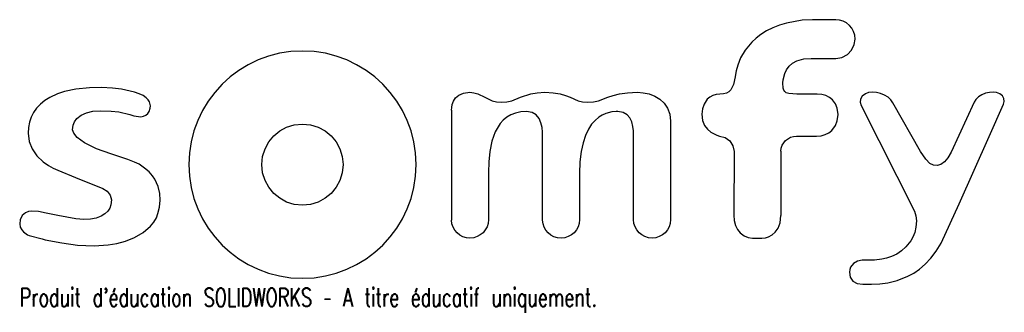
# Model space of a CAD drawing. Header units: millimetres. Extents: x 0 to 258, y -3 to 74.
import ezdxf

# ---------------------------------------------------------------- set-up
doc = ezdxf.new("R2010")
doc.units = ezdxf.units.MM
doc.styles.add('SLDTEXTSTYLE0', font='TXT', dxfattribs={"width": 0.7, "bigfont": 'bigfont'})

msp = doc.modelspace()

# ---------------------------------------------------------------- linework, layer by layer
at = {"color": 7, "linetype": 'Continuous'}
for p, q in [((201.04, 72.66), (199.18, 72.11)), ((205.12, 73.39), (201.04, 72.66)), ((207.82, 73.54), (205.12, 73.39)), ((213.95, 73.55), (207.82, 73.54)), ((214.97, 73.45), (213.95, 73.55)), ((215.92, 73.16), (214.97, 73.45)), ((216.79, 72.69), (215.92, 73.16)), ((217.54, 72.07), (216.79, 72.69)), ((195.79, 70.6), (194.32, 69.69)), ((197.44, 71.43), (195.79, 70.6)), ((199.18, 72.11), (197.44, 71.43)), ((218.17, 71.32), (217.54, 72.07)), ((218.64, 70.45), (218.17, 71.32)), ((218.93, 69.5), (218.64, 70.45)), ((191.94, 67.7), (190.2, 65.59)), ((193.05, 68.72), (191.94, 67.7)), ((194.32, 69.69), (193.05, 68.72)), ((218.82, 67.04), (219.04, 68.48)), ((219.04, 68.48), (218.93, 69.5)), ((68.12, 64.74), (65.26, 64)), ((71.08, 65.19), (68.12, 64.74)), ((74.13, 65.34), (71.08, 65.19)), ((77.17, 65.19), (74.13, 65.34)), ((80.14, 64.74), (77.17, 65.19)), ((82.99, 64), (80.14, 64.74)), ((190.2, 65.59), (189, 63.53)), ((216.99, 64.42), (218.11, 65.57)), ((218.11, 65.57), (218.82, 67.04)), ((62.52, 63), (59.92, 61.75)), ((65.26, 64), (62.52, 63)), ((85.73, 63), (82.99, 64)), ((88.34, 61.75), (85.73, 63)), ((189, 63.53), (188.24, 61.65)), ((201.7, 61.36), (202.6, 62.18)), ((202.6, 62.18), (203.78, 62.79)), ((203.78, 62.79), (205.57, 63.25)), ((205.57, 63.25), (207.52, 63.41)), ((207.52, 63.41), (213.95, 63.41)), ((213.95, 63.41), (215.56, 63.67)), ((215.56, 63.67), (216.99, 64.42)), ((57.46, 60.26), (55.17, 58.54)), ((59.92, 61.75), (57.46, 60.26)), ((90.8, 60.26), (88.34, 61.75)), ((93.09, 58.54), (90.8, 60.26)), ((187.82, 60.12), (187.61, 58.67)), ((188.24, 61.65), (187.82, 60.12)), ((200.18, 57.77), (200.61, 59.45)), ((200.61, 59.45), (201.05, 60.42)), ((201.05, 60.42), (201.7, 61.36)), ((55.17, 58.54), (53.05, 56.62)), ((95.21, 56.62), (93.09, 58.54)), ((187.6, 58.54), (187.17, 56.59)), ((187.61, 58.67), (187.6, 58.54)), ((200.1, 57.03), (200.18, 57.77)), ((200.16, 55.63), (200.1, 57.03)), ((11.75, 54.72), (9.88, 54.08)), ((14.69, 55.34), (11.75, 54.72)), ((18.28, 55.69), (14.69, 55.34)), ((21.49, 55.75), (18.28, 55.69)), ((24.31, 55.6), (21.49, 55.75)), ((26.69, 55.3), (24.31, 55.6)), ((30.06, 54.57), (26.69, 55.3)), ((31.36, 54.15), (30.06, 54.57)), ((51.13, 54.5), (49.41, 52.21)), ((53.05, 56.62), (51.13, 54.5)), ((97.13, 54.5), (95.21, 56.62)), ((98.85, 52.21), (97.13, 54.5)), ((115.16, 53.78), (116.39, 54.32)), ((116.39, 54.32), (118.06, 54.53)), ((118.06, 54.53), (119.1, 54.41)), ((119.1, 54.41), (120.08, 54.12)), ((133.98, 54.12), (135.64, 54.41)), ((135.64, 54.41), (137.65, 54.53)), ((137.65, 54.53), (139.9, 54.41)), ((139.9, 54.41), (141.68, 54.12)), ((157.26, 54.12), (159.34, 54.41)), ((159.34, 54.41), (161.95, 54.53)), ((161.95, 54.53), (163.5, 54.41)), ((163.5, 54.41), (165.04, 54.07)), ((185.31, 54.3), (184.53, 54.08)), ((185.95, 54.66), (185.31, 54.3)), ((186.46, 55.17), (185.95, 54.66)), ((187.17, 56.59), (186.46, 55.17)), ((200.3, 55.11), (200.16, 55.63)), ((200.56, 54.69), (200.3, 55.11)), ((200.99, 54.38), (200.56, 54.69)), ((201.63, 54.17), (200.99, 54.38)), ((222.57, 54.43), (221.71, 54.12)), ((223.56, 54.55), (222.57, 54.43)), ((224.63, 54.48), (223.56, 54.55)), ((225.72, 54.23), (224.63, 54.48)), ((226.75, 53.8), (225.72, 54.23)), ((253.25, 54.26), (252.26, 53.85)), ((254.25, 54.49), (253.25, 54.26)), ((255.23, 54.55), (254.25, 54.49)), ((256.13, 54.44), (255.23, 54.55)), ((256.93, 54.15), (256.13, 54.44)), ((6.59, 52.32), (5.42, 51.37)), ((7.92, 53.15), (6.59, 52.32)), ((9.88, 54.08), (7.92, 53.15)), ((32.38, 53.65), (31.36, 54.15)), ((33.14, 53.1), (32.38, 53.65)), ((33.67, 52.54), (33.14, 53.1)), ((34.01, 51.99), (33.67, 52.54)), ((34.27, 51), (34.01, 51.99)), ((49.41, 52.21), (47.92, 49.75)), ((100.34, 49.75), (98.85, 52.21)), ((113.41, 51.28), (113.73, 52.15)), ((113.73, 52.15), (114.3, 53.02)), ((114.3, 53.02), (115.16, 53.78)), ((120.08, 54.12), (121.94, 53.21)), ((121.94, 53.21), (123.9, 52.3)), ((123.9, 52.3), (125, 52.01)), ((125, 52.01), (126.21, 51.89)), ((126.21, 51.89), (127.71, 52.01)), ((127.71, 52.01), (129, 52.3)), ((129, 52.3), (131.34, 53.21)), ((131.34, 53.21), (133.98, 54.12)), ((141.68, 54.12), (143.1, 53.69)), ((143.1, 53.69), (144.28, 53.21)), ((144.28, 53.21), (146.39, 52.3)), ((146.39, 52.3), (147.56, 52.01)), ((147.56, 52.01), (148.97, 51.89)), ((148.97, 51.89), (150.47, 52.01)), ((150.47, 52.01), (151.76, 52.3)), ((151.76, 52.3), (154.19, 53.21)), ((154.19, 53.21), (155.59, 53.69)), ((155.59, 53.69), (157.26, 54.12)), ((165.04, 54.07), (166.51, 53.49)), ((166.51, 53.49), (167.83, 52.68)), ((167.83, 52.68), (168.97, 51.62)), ((180.25, 52.67), (179.43, 51.42)), ((180.92, 53.26), (180.25, 52.67)), ((181.7, 53.67), (180.92, 53.26)), ((182.58, 53.92), (181.7, 53.67)), ((183.57, 54), (182.58, 53.92)), ((184.53, 54.08), (183.57, 54)), ((203.73, 54), (201.63, 54.17)), ((209.06, 54), (203.73, 54)), ((210.28, 53.91), (209.06, 54)), ((211.36, 53.63), (210.28, 53.91)), ((212.3, 53.18), (211.36, 53.63)), ((213.09, 52.55), (212.3, 53.18)), ((213.9, 51.45), (213.09, 52.55)), ((220.47, 52.73), (220.38, 51.93)), ((220.38, 51.93), (220.59, 51.09)), ((220.92, 53.52), (220.47, 52.73)), ((221.71, 54.12), (220.92, 53.52)), ((227.65, 53.24), (226.75, 53.8)), ((228.39, 52.56), (227.65, 53.24)), ((228.92, 51.79), (228.39, 52.56)), ((236.2, 38.98), (228.92, 51.79)), ((250.26, 51.89), (244.19, 38.79)), ((250.72, 52.63), (250.26, 51.89)), ((251.4, 53.29), (250.72, 52.63)), ((252.26, 53.85), (251.4, 53.29)), ((257.65, 53.6), (256.93, 54.15)), ((258.06, 52.88), (257.65, 53.6)), ((257.96, 51.37), (258.14, 52.14)), ((258.14, 52.14), (258.06, 52.88)), ((3.62, 49.19), (2.99, 47.96)), ((4.43, 50.33), (3.62, 49.19)), ((5.42, 51.37), (4.43, 50.33)), ((16.1, 48.51), (17.49, 49.15)), ((17.49, 49.15), (19.19, 49.54)), ((19.19, 49.54), (21.18, 49.67)), ((21.18, 49.67), (23.95, 49.58)), ((23.95, 49.58), (25.98, 49.35)), ((25.98, 49.35), (28.9, 48.65)), ((33.63, 48.97), (33.97, 49.5)), ((33.97, 49.5), (34.24, 50.33)), ((34.24, 50.33), (34.27, 51)), ((47.92, 49.75), (46.67, 47.14)), ((101.6, 47.14), (100.34, 49.75)), ((113.22, 49.78), (113.26, 50.52)), ((113.22, 49.78), (113.22, 20.96)), ((113.26, 50.52), (113.41, 51.28)), ((130.01, 49.08), (128.8, 48.61)), ((131.38, 49.37), (130.01, 49.08)), ((132.91, 49.47), (131.38, 49.37)), ((134.37, 49.22), (132.91, 49.47)), ((135.44, 48.56), (134.37, 49.22)), ((155.27, 49.41), (153.65, 48.97)), ((156.41, 49.49), (155.27, 49.41)), ((156.85, 49.47), (156.41, 49.49)), ((158.21, 49.23), (156.85, 49.47)), ((159.23, 48.63), (158.21, 49.23)), ((168.97, 51.62), (169.85, 50.32)), ((169.85, 50.32), (170.42, 48.76)), ((179.02, 50.14), (178.86, 48.74)), ((179.43, 51.42), (179.02, 50.14)), ((214.33, 50.32), (213.9, 51.45)), ((214.55, 48.7), (214.33, 50.32)), ((220.59, 51.09), (234.56, 23.37)), ((254.17, 42.88), (257.96, 51.37)), ((2.55, 46.65), (2.29, 45.25)), ((2.99, 47.96), (2.55, 46.65)), ((14.05, 45.93), (14.4, 46.76)), ((14.4, 46.76), (15, 47.62)), ((15, 47.62), (16.1, 48.51)), ((28.9, 48.65), (29.93, 48.33)), ((29.93, 48.33), (31.73, 48.11)), ((31.73, 48.11), (32.46, 48.22)), ((32.46, 48.22), (33.08, 48.49)), ((33.08, 48.49), (33.63, 48.97)), ((46.67, 47.14), (45.67, 44.4)), ((102.6, 44.4), (101.6, 47.14)), ((126.78, 47.21), (125.97, 46.31)), ((127.72, 47.98), (126.78, 47.21)), ((128.8, 48.61), (127.72, 47.98)), ((136.19, 47.6), (135.44, 48.56)), ((136.67, 46.46), (136.19, 47.6)), ((150.86, 47.15), (149.95, 46.11)), ((151.8, 47.95), (150.86, 47.15)), ((152.74, 48.55), (151.8, 47.95)), ((153.65, 48.97), (152.74, 48.55)), ((159.96, 47.77), (159.23, 48.63)), ((160.45, 46.72), (159.96, 47.77)), ((160.74, 45.57), (160.45, 46.72)), ((170.42, 48.76), (170.62, 46.95)), ((170.62, 46.95), (170.64, 21.11)), ((178.86, 48.74), (178.86, 48.77)), ((178.86, 48.77), (179.06, 47.14)), ((179.06, 47.14), (179.58, 45.84)), ((213.85, 45.76), (214.33, 47.03)), ((214.33, 47.03), (214.55, 48.7)), ((2.29, 45.25), (2.22, 43.77)), ((13.89, 44.68), (14.05, 45.93)), ((14.17, 43.8), (13.89, 44.68)), ((45.67, 44.4), (44.93, 41.55)), ((66.61, 43.07), (68.18, 44.37)), ((68.18, 44.37), (69.99, 45.35)), ((69.99, 45.35), (71.99, 45.97)), ((71.99, 45.97), (74.13, 46.19)), ((74.13, 46.19), (76.27, 45.97)), ((76.27, 45.97), (78.27, 45.35)), ((78.27, 45.35), (80.07, 44.37)), ((80.07, 44.37), (81.65, 43.07)), ((103.33, 41.55), (102.6, 44.4)), ((124.69, 44.18), (123.8, 41.71)), ((125.97, 46.31), (124.69, 44.18)), ((136.94, 45.24), (136.67, 46.46)), ((137.06, 44.06), (136.94, 45.24)), ((137.09, 42.29), (137.06, 44.06)), ((149.1, 44.8), (148.33, 43.19)), ((149.95, 46.11), (149.1, 44.8)), ((160.89, 44.39), (160.74, 45.57)), ((160.95, 42.28), (160.89, 44.39)), ((179.58, 45.84), (180.31, 44.83)), ((180.31, 44.83), (181.16, 44.09)), ((181.16, 44.09), (182.75, 43.25)), ((212.16, 43.87), (212.96, 44.52)), ((212.96, 44.52), (213.85, 45.76)), ((2.22, 43.77), (2.5, 41.64)), ((2.5, 41.64), (3.26, 39.67)), ((15.08, 42.63), (14.17, 43.8)), ((16.96, 41.25), (15.08, 42.63)), ((44.93, 41.55), (44.48, 38.59)), ((64.32, 39.68), (65.3, 41.49)), ((65.3, 41.49), (66.61, 43.07)), ((81.65, 43.07), (82.95, 41.49)), ((82.95, 41.49), (83.93, 39.68)), ((103.78, 38.59), (103.33, 41.55)), ((123.8, 41.71), (123.26, 39.02)), ((137.09, 20.96), (137.09, 42.29)), ((148.33, 43.19), (147.69, 41.26)), ((160.95, 21.11), (160.95, 42.28)), ((182.75, 43.25), (183.5, 43.03)), ((183.5, 43.03), (185, 42.62)), ((185, 42.62), (186.2, 41.74)), ((186.2, 41.74), (187, 40.49)), ((199.93, 40.64), (200.81, 41.9)), ((200.81, 41.9), (202.11, 42.74)), ((202.11, 42.74), (202.87, 42.96)), ((202.87, 42.96), (203.69, 43.04)), ((203.69, 43.04), (208.93, 43.04)), ((208.93, 43.04), (210.15, 43.13)), ((210.15, 43.13), (211.22, 43.41)), ((211.22, 43.41), (212.16, 43.87)), ((246.33, 25.25), (254.17, 42.88)), ((3.26, 39.67), (4.49, 37.87)), ((20.11, 39.72), (16.96, 41.25)), ((23.94, 38.4), (20.11, 39.72)), ((63.69, 37.68), (64.32, 39.68)), ((83.93, 39.68), (84.56, 37.68)), ((123.26, 39.02), (122.98, 36.24)), ((147.19, 38.97), (146.87, 36.29)), ((147.69, 41.26), (147.19, 38.97)), ((187, 40.49), (187.28, 38.98)), ((187.28, 38.98), (187.26, 22.28)), ((199.57, 39.08), (199.67, 39.89)), ((199.57, 39.08), (199.57, 22.23)), ((199.67, 39.89), (199.93, 40.64)), ((237.54, 36.94), (236.2, 38.98)), ((244.19, 38.79), (243.33, 37.32)), ((4.49, 37.87), (6.17, 36.26)), ((6.17, 36.26), (7.56, 35.29)), ((28.34, 36.9), (23.94, 38.4)), ((30.14, 36.21), (28.34, 36.9)), ((31.33, 35.62), (30.14, 36.21)), ((44.48, 38.59), (44.33, 35.54)), ((63.48, 35.54), (63.69, 37.68)), ((84.56, 37.68), (84.77, 35.54)), ((103.94, 35.54), (103.78, 38.59)), ((122.98, 36.24), (122.9, 33.48)), ((146.87, 36.29), (146.76, 33.2)), ((238.61, 35.85), (237.54, 36.94)), ((242.42, 36.23), (241.48, 35.56)), ((243.33, 37.32), (242.42, 36.23)), ((7.56, 35.29), (8.77, 34.62)), ((8.77, 34.62), (10.01, 34.09)), ((10.01, 34.09), (14.63, 32.2)), ((32.76, 34.6), (31.33, 35.62)), ((33.91, 33.61), (32.76, 34.6)), ((34.79, 32.64), (33.91, 33.61)), ((44.33, 35.54), (44.48, 32.49)), ((63.69, 33.39), (63.48, 35.54)), ((84.77, 35.54), (84.56, 33.39)), ((103.78, 32.49), (103.94, 35.54)), ((239.56, 35.41), (238.61, 35.85)), ((240.56, 35.32), (239.56, 35.41)), ((241.48, 35.56), (240.56, 35.32)), ((14.63, 32.2), (21.84, 29.27)), ((35.47, 31.69), (34.79, 32.64)), ((36.31, 29.82), (35.47, 31.69)), ((44.48, 32.49), (44.93, 29.53)), ((64.32, 31.4), (63.69, 33.39)), ((65.3, 29.59), (64.32, 31.4)), ((83.93, 31.4), (82.95, 29.59)), ((84.56, 33.39), (83.93, 31.4)), ((103.33, 29.53), (103.78, 32.49)), ((122.9, 33.48), (122.9, 21.11)), ((146.76, 33.2), (146.77, 21.11)), ((21.84, 29.27), (22.96, 28.58)), ((22.96, 28.58), (23.71, 27.56)), ((36.73, 27.98), (36.31, 29.82)), ((44.93, 29.53), (45.67, 26.68)), ((66.61, 28.01), (65.3, 29.59)), ((82.95, 29.59), (81.65, 28.01)), ((102.6, 26.68), (103.33, 29.53)), ((23.71, 27.56), (24.06, 26.33)), ((24.06, 26.33), (23.94, 24.98)), ((36.62, 24.35), (36.82, 26.22)), ((36.82, 26.22), (36.73, 27.98)), ((45.67, 26.68), (46.67, 23.94)), ((68.18, 26.71), (66.61, 28.01)), ((69.99, 25.73), (68.18, 26.71)), ((80.07, 26.71), (78.27, 25.73)), ((81.65, 28.01), (80.07, 26.71)), ((101.6, 23.94), (102.6, 26.68)), ((2.33, 23.24), (1.52, 22.93)), ((3.21, 23.37), (2.33, 23.24)), ((4.95, 23.28), (3.21, 23.37)), ((6.95, 22.79), (4.95, 23.28)), ((23.08, 23.33), (22.32, 22.6)), ((23.62, 24.13), (23.08, 23.33)), ((23.94, 24.98), (23.62, 24.13)), ((36.26, 22.69), (36.62, 24.35)), ((46.67, 23.94), (47.92, 21.33)), ((71.99, 25.11), (69.99, 25.73)), ((74.13, 24.89), (71.99, 25.11)), ((76.27, 25.11), (74.13, 24.89)), ((78.27, 25.73), (76.27, 25.11)), ((100.34, 21.33), (101.6, 23.94)), ((234.56, 23.37), (234.97, 22.14)), ((241.62, 14.92), (246.33, 25.25)), ((0.12, 21.08), (0, 20.02)), ((0.63, 22.17), (0.12, 21.08)), ((1.52, 22.93), (0.63, 22.17)), ((9.97, 22.17), (6.91, 22.8)), ((6.91, 22.8), (6.95, 22.79)), ((14.74, 21.31), (9.97, 22.17)), ((16.8, 21.15), (14.74, 21.31)), ((18.57, 21.23), (16.8, 21.15)), ((20.08, 21.52), (18.57, 21.23)), ((21.32, 21.99), (20.08, 21.52)), ((22.32, 22.6), (21.32, 21.99)), ((35.13, 20.44), (35.85, 21.59)), ((35.85, 21.59), (36.26, 22.69)), ((47.92, 21.33), (49.41, 18.88)), ((98.85, 18.88), (100.34, 21.33)), ((113.34, 20.01), (113.22, 20.96)), ((122.9, 21.11), (122.8, 20.13)), ((137.21, 20.01), (137.09, 20.96)), ((146.77, 21.11), (146.67, 20.13)), ((161.05, 20.13), (160.95, 21.11)), ((170.64, 21.11), (170.54, 20.13)), ((187.26, 22.28), (187.36, 20.86)), ((187.36, 20.86), (187.66, 19.6)), ((199.36, 20.3), (199.57, 22.23)), ((234.97, 22.14), (235.11, 20.82)), ((235.11, 20.82), (234.99, 19.16)), ((0, 20.02), (0.17, 19.15)), ((0.17, 19.15), (0.54, 18.43)), ((0.54, 18.43), (1.02, 17.87)), ((32.34, 17.71), (34.29, 19.41)), ((34.29, 19.41), (35.13, 20.44)), ((49.41, 18.88), (51.13, 16.58)), ((97.13, 16.58), (98.85, 18.88)), ((113.64, 19.13), (113.34, 20.01)), ((114.09, 18.33), (113.64, 19.13)), ((114.68, 17.64), (114.09, 18.33)), ((122.07, 18.41), (121.48, 17.69)), ((122.52, 19.23), (122.07, 18.41)), ((122.8, 20.13), (122.52, 19.23)), ((137.51, 19.13), (137.21, 20.01)), ((137.96, 18.33), (137.51, 19.13)), ((138.55, 17.64), (137.96, 18.33)), ((145.94, 18.41), (145.35, 17.69)), ((146.39, 19.23), (145.94, 18.41)), ((146.67, 20.13), (146.39, 19.23)), ((161.33, 19.23), (161.05, 20.13)), ((161.78, 18.41), (161.33, 19.23)), ((162.37, 17.69), (161.78, 18.41)), ((169.81, 18.41), (169.22, 17.69)), ((170.26, 19.23), (169.81, 18.41)), ((170.54, 20.13), (170.26, 19.23)), ((187.66, 19.6), (188.17, 18.53)), ((188.17, 18.53), (188.86, 17.64)), ((198.09, 17.82), (198.83, 18.85)), ((198.83, 18.85), (199.36, 20.3)), ((234.99, 19.16), (234.67, 17.74)), ((1.02, 17.87), (2.03, 17.17)), ((2.03, 17.17), (2.52, 16.95)), ((2.52, 16.95), (5.89, 16.06)), ((5.89, 16.06), (6.72, 15.83)), ((6.72, 15.83), (11.05, 14.99)), ((25.43, 14.86), (27.78, 15.49)), ((27.78, 15.49), (30.13, 16.42)), ((30.13, 16.42), (32.34, 17.71)), ((51.13, 16.58), (53.05, 14.46)), ((95.21, 14.46), (97.13, 16.58)), ((115.39, 17.06), (114.68, 17.64)), ((116.2, 16.63), (115.39, 17.06)), ((117.1, 16.36), (116.2, 16.63)), ((118.06, 16.26), (117.1, 16.36)), ((119.03, 16.36), (118.06, 16.26)), ((119.94, 16.65), (119.03, 16.36)), ((120.77, 17.09), (119.94, 16.65)), ((121.48, 17.69), (120.77, 17.09)), ((139.26, 17.06), (138.55, 17.64)), ((140.08, 16.63), (139.26, 17.06)), ((140.97, 16.36), (140.08, 16.63)), ((141.93, 16.26), (140.97, 16.36)), ((142.9, 16.36), (141.93, 16.26)), ((143.81, 16.65), (142.9, 16.36)), ((144.63, 17.09), (143.81, 16.65)), ((145.35, 17.69), (144.63, 17.09)), ((163.09, 17.09), (162.37, 17.69)), ((163.91, 16.65), (163.09, 17.09)), ((164.82, 16.36), (163.91, 16.65)), ((165.79, 16.26), (164.82, 16.36)), ((166.77, 16.36), (165.79, 16.26)), ((167.68, 16.65), (166.77, 16.36)), ((168.5, 17.09), (167.68, 16.65)), ((169.22, 17.69), (168.5, 17.09)), ((188.86, 17.64), (189.94, 16.83)), ((189.94, 16.83), (190.98, 16.42)), ((190.98, 16.42), (192.1, 16.24)), ((192.1, 16.24), (194.55, 16.24)), ((194.55, 16.24), (195.51, 16.36)), ((195.51, 16.36), (196.36, 16.63)), ((196.36, 16.63), (197.31, 17.14)), ((197.31, 17.14), (198.09, 17.82)), ((233.63, 15.51), (232.34, 13.97)), ((234.2, 16.53), (233.63, 15.51)), ((234.67, 17.74), (234.2, 16.53)), ((11.05, 14.99), (15.19, 14.43)), ((15.19, 14.43), (19.57, 14.21)), ((19.57, 14.21), (23.19, 14.48)), ((23.19, 14.48), (25.43, 14.86)), ((53.05, 14.46), (55.17, 12.54)), ((93.09, 12.54), (95.21, 14.46)), ((231.18, 12.96), (229.93, 12.09)), ((232.34, 13.97), (231.18, 12.96)), ((240.32, 12.8), (241.62, 14.92)), ((55.17, 12.54), (57.46, 10.82)), ((57.46, 10.82), (59.92, 9.33)), ((88.34, 9.33), (90.8, 10.82)), ((90.8, 10.82), (93.09, 12.54)), ((220.84, 10.49), (219.67, 10.26)), ((223.34, 10.49), (220.84, 10.49)), ((224.13, 10.5), (223.34, 10.49)), ((226.07, 10.73), (224.13, 10.5)), ((227.3, 11.01), (226.07, 10.73)), ((228.61, 11.45), (227.3, 11.01)), ((229.93, 12.09), (228.61, 11.45)), ((237.43, 9.44), (238.91, 10.98)), ((238.91, 10.98), (240.32, 12.8)), ((59.92, 9.33), (62.52, 8.08)), ((62.52, 8.08), (65.26, 7.07)), ((82.99, 7.07), (85.73, 8.08)), ((85.73, 8.08), (88.34, 9.33)), ((217.61, 8.01), (217.53, 7.34)), ((217.83, 8.62), (217.61, 8.01)), ((218.6, 9.61), (217.83, 8.62)), ((219.67, 10.26), (218.6, 9.61)), ((234.38, 7.11), (235.91, 8.16)), ((235.91, 8.16), (237.43, 9.44)), ((65.26, 7.07), (68.12, 6.34)), ((68.12, 6.34), (71.08, 5.89)), ((71.08, 5.89), (74.13, 5.73)), ((74.13, 5.73), (77.17, 5.89)), ((77.17, 5.89), (80.14, 6.34)), ((80.14, 6.34), (82.99, 7.07)), ((217.53, 7.34), (217.77, 6.01)), ((217.77, 6.01), (218.47, 5.01)), ((230.08, 5.13), (232.88, 6.27)), ((232.88, 6.27), (234.38, 7.11)), ((218.47, 5.01), (219.59, 4.39)), ((219.59, 4.39), (221.08, 4.17)), ((221.08, 4.17), (223.34, 4.17)), ((223.34, 4.17), (225.48, 4.24)), ((225.48, 4.24), (227.6, 4.52)), ((227.6, 4.52), (230.08, 5.13))]:
    msp.add_line(p, q, dxfattribs=at)

# ---------------------------------------------------------------- texts
at = {"color": 7, "linetype": 'Continuous', "insert": (0, 3.15), "char_height": 4.8336, "attachment_point": 1, "style": 'SLDTEXTSTYLE0'}
msp.add_mtext("Produit d'éducation SOLIDWORKS – A titre éducatif uniquement.", dxfattribs=at)

doc.saveas('drawing.dxf')
